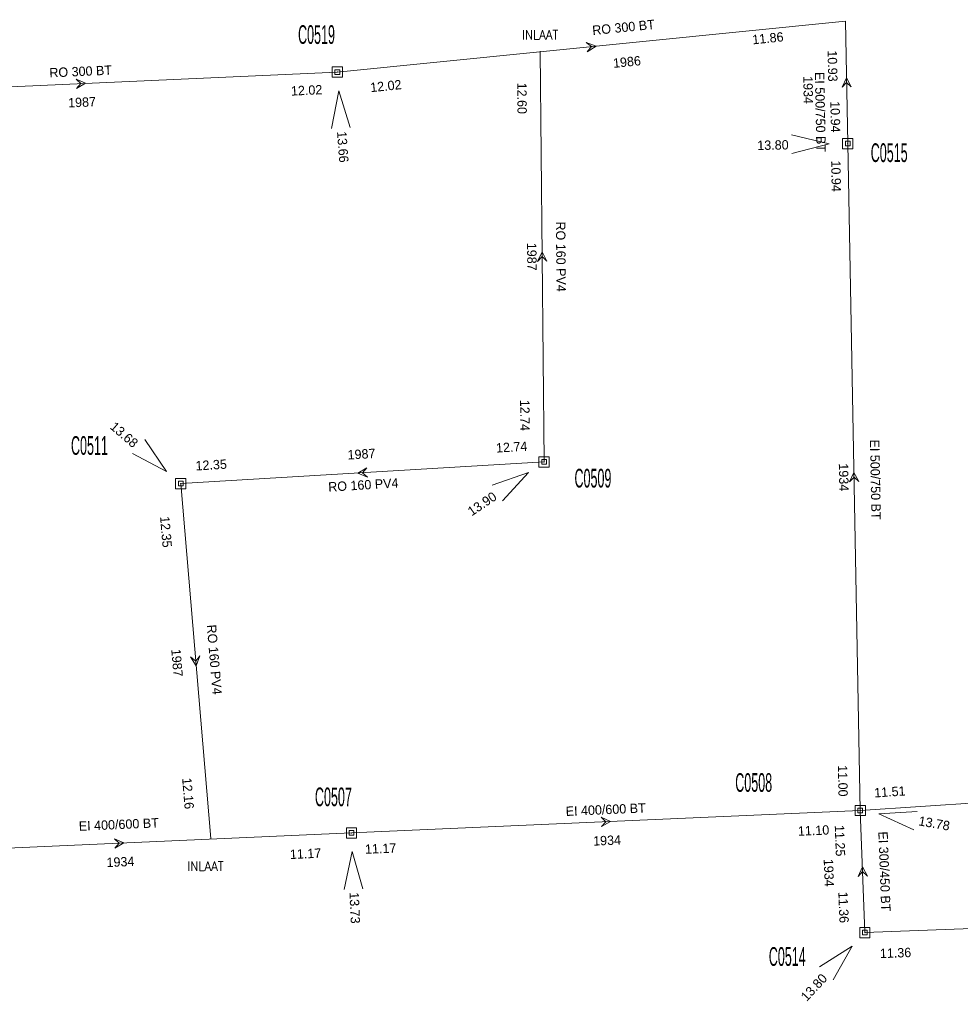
# Model space of a CAD drawing. Header units: metres. Extents: x 134532 to 134897, y 396007 to 396351.
# Tile 2 of 7: x 134633 to 134733, y 396079 to 396184. Entities that reach past the tile are written whole.
import ezdxf
from ezdxf.enums import TextEntityAlignment as Align

# ---------------------------------------------------------------- set-up
doc = ezdxf.new("R2010")
doc.units = ezdxf.units.M
doc.header["$MEASUREMENT"] = 0
doc.styles.add('Style-ENGINEERING', font='ENGINEERING.shx')
doc.styles.add('Style-STANDARD', font='STANDARD.shx')

# ---------------------------------------------------------------- blocks, each defined once
blk = doc.blocks.new('IMENV_13')
at = {"color": 8, "linetype": 'Continuous', "lineweight": 0, "flags": 128}
for points in [[(0.55, 0.55), (0.55, -0.55), (-0.55, -0.55), (-0.55, 0.55), (0.55, 0.55)], [(0.25, 0.25), (0.25, -0.25), (-0.25, -0.25), (-0.25, 0.25), (0.25, 0.25)]]:
    blk.add_lwpolyline(points, close=True, dxfattribs=at)
at = {"color": 8, "linetype": 'Continuous', "lineweight": 0}
blk.add_point((0, 0), dxfattribs=at)
blk = doc.blocks.new('NAPRND_15')
at = {"color": 8, "linetype": 'Continuous', "lineweight": 0, "flags": 128}
blk.add_lwpolyline([(3.99, -1.05), (0, 0), (4.01, 0.95)], dxfattribs=at)
at = {"color": 8, "linetype": 'Continuous', "lineweight": 0, "style": 'Style-ENGINEERING'}
blk.add_text('13.73', height=1, dxfattribs=at).set_placement((6.02, 0), align=Align.MIDDLE_CENTER)
blk = doc.blocks.new('IMENV_14')
at = {"color": 8, "linetype": 'Continuous', "lineweight": 0, "flags": 128}
for points in [[(0.55, 0.55), (0.55, -0.55), (-0.55, -0.55), (-0.55, 0.55), (0.55, 0.55)], [(0.25, 0.25), (0.25, -0.25), (-0.25, -0.25), (-0.25, 0.25), (0.25, 0.25)]]:
    blk.add_lwpolyline(points, close=True, dxfattribs=at)
at = {"color": 8, "linetype": 'Continuous', "lineweight": 0}
blk.add_point((0, 0), dxfattribs=at)
blk = doc.blocks.new('NAPRND_16')
at = {"color": 8, "linetype": 'Continuous', "lineweight": 0, "flags": 128}
blk.add_lwpolyline([(3.99, -1.05), (0, 0), (4.01, 0.95)], dxfattribs=at)
at = {"color": 8, "linetype": 'Continuous', "lineweight": 0, "style": 'Style-ENGINEERING'}
blk.add_text('13.78', height=1, dxfattribs=at).set_placement((6.02, 0), align=Align.MIDDLE_CENTER)
blk = doc.blocks.new('IMENV_15')
at = {"color": 8, "linetype": 'Continuous', "lineweight": 0, "flags": 128}
for points in [[(0.55, 0.55), (0.55, -0.55), (-0.55, -0.55), (-0.55, 0.55), (0.55, 0.55)], [(0.25, 0.25), (0.25, -0.25), (-0.25, -0.25), (-0.25, 0.25), (0.25, 0.25)]]:
    blk.add_lwpolyline(points, close=True, dxfattribs=at)
at = {"color": 8, "linetype": 'Continuous', "lineweight": 0}
blk.add_point((0, 0), dxfattribs=at)
blk = doc.blocks.new('NAPRND_17')
at = {"color": 8, "linetype": 'Continuous', "lineweight": 0, "flags": 128}
blk.add_lwpolyline([(3.99, -1.05), (0, 0), (4.01, 0.95)], dxfattribs=at)
at = {"color": 8, "linetype": 'Continuous', "lineweight": 0, "style": 'Style-ENGINEERING'}
blk.add_text('13.90', height=1, rotation=180, dxfattribs=at).set_placement((5.99, 0), align=Align.MIDDLE_CENTER)
blk = doc.blocks.new('IMENV_16')
at = {"color": 8, "linetype": 'Continuous', "lineweight": 0, "flags": 128}
for points in [[(0.55, 0.55), (0.55, -0.55), (-0.55, -0.55), (-0.55, 0.55), (0.55, 0.55)], [(0.25, 0.25), (0.25, -0.25), (-0.25, -0.25), (-0.25, 0.25), (0.25, 0.25)]]:
    blk.add_lwpolyline(points, close=True, dxfattribs=at)
at = {"color": 8, "linetype": 'Continuous', "lineweight": 0}
blk.add_point((0, 0), dxfattribs=at)
blk = doc.blocks.new('NAPRND_18')
at = {"color": 8, "linetype": 'Continuous', "lineweight": 0, "flags": 128}
blk.add_lwpolyline([(3.99, -1.05), (0, 0), (4.01, 0.95)], dxfattribs=at)
at = {"color": 8, "linetype": 'Continuous', "lineweight": 0, "style": 'Style-ENGINEERING'}
blk.add_text('13.68', height=1, rotation=180, dxfattribs=at).set_placement((5.99, 0), align=Align.MIDDLE_CENTER)
blk = doc.blocks.new('IMENV_18')
at = {"color": 8, "linetype": 'Continuous', "lineweight": 0, "flags": 128}
for points in [[(0.55, 0.55), (0.55, -0.55), (-0.55, -0.55), (-0.55, 0.55), (0.55, 0.55)], [(0.25, 0.25), (0.25, -0.25), (-0.25, -0.25), (-0.25, 0.25), (0.25, 0.25)]]:
    blk.add_lwpolyline(points, close=True, dxfattribs=at)
at = {"color": 8, "linetype": 'Continuous', "lineweight": 0}
blk.add_point((0, 0), dxfattribs=at)
blk = doc.blocks.new('NAPRND_20')
at = {"color": 8, "linetype": 'Continuous', "lineweight": 0, "flags": 128}
blk.add_lwpolyline([(3.99, -1.05), (0, 0), (4.01, 0.95)], dxfattribs=at)
at = {"color": 8, "linetype": 'Continuous', "lineweight": 0, "style": 'Style-ENGINEERING'}
blk.add_text('13.80', height=1, rotation=180, dxfattribs=at).set_placement((5.99, 0), align=Align.MIDDLE_CENTER)
blk = doc.blocks.new('IMENV_19')
at = {"color": 8, "linetype": 'Continuous', "lineweight": 0, "flags": 128}
for points in [[(0.55, 0.55), (0.55, -0.55), (-0.55, -0.55), (-0.55, 0.55), (0.55, 0.55)], [(0.25, 0.25), (0.25, -0.25), (-0.25, -0.25), (-0.25, 0.25), (0.25, 0.25)]]:
    blk.add_lwpolyline(points, close=True, dxfattribs=at)
at = {"color": 8, "linetype": 'Continuous', "lineweight": 0}
blk.add_point((0, 0), dxfattribs=at)
blk = doc.blocks.new('NAPRND_21')
at = {"color": 8, "linetype": 'Continuous', "lineweight": 0, "flags": 128}
blk.add_lwpolyline([(3.99, -1.05), (0, 0), (4.01, 0.95)], dxfattribs=at)
at = {"color": 8, "linetype": 'Continuous', "lineweight": 0, "style": 'Style-ENGINEERING'}
blk.add_text('13.80', height=1, rotation=180, dxfattribs=at).set_placement((5.99, 0), align=Align.MIDDLE_CENTER)
blk = doc.blocks.new('IMENV_21')
at = {"color": 8, "linetype": 'Continuous', "lineweight": 0, "flags": 128}
for points in [[(0.55, 0.55), (0.55, -0.55), (-0.55, -0.55), (-0.55, 0.55), (0.55, 0.55)], [(0.25, 0.25), (0.25, -0.25), (-0.25, -0.25), (-0.25, 0.25), (0.25, 0.25)]]:
    blk.add_lwpolyline(points, close=True, dxfattribs=at)
at = {"color": 8, "linetype": 'Continuous', "lineweight": 0}
blk.add_point((0, 0), dxfattribs=at)
blk = doc.blocks.new('NAPRND_23')
at = {"color": 8, "linetype": 'Continuous', "lineweight": 0, "flags": 128}
blk.add_lwpolyline([(3.99, -1.05), (0, 0), (4.01, 0.95)], dxfattribs=at)
at = {"color": 8, "linetype": 'Continuous', "lineweight": 0, "style": 'Style-ENGINEERING'}
blk.add_text('13.66', height=1, dxfattribs=at).set_placement((6.02, 0), align=Align.MIDDLE_CENTER)
blk = doc.blocks.new('DIR_18')
at = {"color": 8, "linetype": 'Continuous', "lineweight": 0, "flags": 128}
blk.add_lwpolyline([(-0.5, 0.5), (0, 0), (-0.5, -0.5), (0.5, 0), (-0.5, 0.5)], close=True, dxfattribs=at)
blk = doc.blocks.new('DIR_22')
at = {"color": 8, "linetype": 'Continuous', "lineweight": 0, "flags": 128}
blk.add_lwpolyline([(-0.5, 0.5), (0, 0), (-0.5, -0.5), (0.5, 0), (-0.5, 0.5)], close=True, dxfattribs=at)
blk = doc.blocks.new('DIR_23')
at = {"color": 8, "linetype": 'Continuous', "lineweight": 0, "flags": 128}
blk.add_lwpolyline([(-0.5, 0.5), (0, 0), (-0.5, -0.5), (0.5, 0), (-0.5, 0.5)], close=True, dxfattribs=at)
blk = doc.blocks.new('DIR_25')
at = {"color": 8, "linetype": 'Continuous', "lineweight": 0, "flags": 128}
blk.add_lwpolyline([(-0.5, 0.5), (0, 0), (-0.5, -0.5), (0.5, 0), (-0.5, 0.5)], close=True, dxfattribs=at)
blk = doc.blocks.new('DIR_28')
at = {"color": 8, "linetype": 'Continuous', "lineweight": 0, "flags": 128}
blk.add_lwpolyline([(-0.5, 0.5), (0, 0), (-0.5, -0.5), (0.5, 0), (-0.5, 0.5)], close=True, dxfattribs=at)
blk = doc.blocks.new('DIR_29')
at = {"color": 8, "linetype": 'Continuous', "lineweight": 0, "flags": 128}
blk.add_lwpolyline([(-0.5, 0.5), (0, 0), (-0.5, -0.5), (0.5, 0), (-0.5, 0.5)], close=True, dxfattribs=at)
blk = doc.blocks.new('DIR_55')
at = {"color": 8, "linetype": 'Continuous', "lineweight": 0, "flags": 128}
blk.add_lwpolyline([(-0.5, 0.5), (0, 0), (-0.5, -0.5), (0.5, 0), (-0.5, 0.5)], close=True, dxfattribs=at)
blk = doc.blocks.new('DIR_56')
at = {"color": 8, "linetype": 'Continuous', "lineweight": 0, "flags": 128}
blk.add_lwpolyline([(-0.5, 0.5), (0, 0), (-0.5, -0.5), (0.5, 0), (-0.5, 0.5)], close=True, dxfattribs=at)
blk = doc.blocks.new('DIR_57')
at = {"color": 8, "linetype": 'Continuous', "lineweight": 0, "flags": 128}
blk.add_lwpolyline([(-0.5, 0.5), (0, 0), (-0.5, -0.5), (0.5, 0), (-0.5, 0.5)], close=True, dxfattribs=at)
blk = doc.blocks.new('DIR_58')
at = {"color": 8, "linetype": 'Continuous', "lineweight": 0, "flags": 128}
blk.add_lwpolyline([(-0.5, 0.5), (0, 0), (-0.5, -0.5), (0.5, 0), (-0.5, 0.5)], close=True, dxfattribs=at)

msp = doc.modelspace()

# ---------------------------------------------------------------- linework, layer by layer
at = {"color": 8, "linetype": 'Continuous', "lineweight": 0, "flags": 128}
for points in [[(134666.481, 396178.618), (134720.737, 396184.047)], [(134720.992, 396170.968), (134720.737, 396184.047)], [(134688.562, 396136.953), (134688.157, 396180.829)], [(134611.712, 396176.157), (134666.481, 396178.618)], [(134722.328, 396099.712), (134720.992, 396170.968)], [(134688.562, 396136.953), (134649.759, 396134.643)], [(134649.759, 396134.643), (134652.956, 396096.725)], [(134722.328, 396099.712), (134754.541, 396101.846)], [(134667.995, 396097.317), (134722.328, 396099.712)], [(134722.814, 396086.673), (134722.328, 396099.712)], [(134618.397, 396095.129), (134667.995, 396097.317)], [(134755.247, 396087.888), (134722.814, 396086.673)]]:
    msp.add_lwpolyline(points, dxfattribs=at)

# ---------------------------------------------------------------- block references
at = {"color": 8, "linetype": 'Continuous', "lineweight": 0}
for name, p, xscale, yscale, zscale, rotation in [('DIR_58', (134693.609, 396181.333), 0.9999044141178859, 0.9999044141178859, 0.9999044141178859, 5.714467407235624), ('DIR_29', (134720.865, 396177.508), 0.9922058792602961, 0.9922058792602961, 0.9922058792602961, 91.11633593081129), ('NAPRND_23', (134666.627, 396176.623), 1.000000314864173, 1.000000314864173, 1.000000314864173, 274.1976561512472), ('NAPRND_21', (134718.992, 396170.93), 0.9999986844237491, 0.9999986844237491, 0.9999986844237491, 181.1019728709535), ('NAPRND_18', (134648.247, 396135.952), 0.9999989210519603, 0.9999989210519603, 0.9999989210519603, 139.1131045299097), ('NAPRND_17', (134686.904, 396135.834), 1.000001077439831, 1.000001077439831, 1.000001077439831, 214.031645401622), ('NAPRND_16', (134724.298, 396099.37), 0.999999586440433, 0.999999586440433, 0.999999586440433, 350.1588789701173), ('NAPRND_15', (134668.083, 396095.319), 1.000002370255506, 1.000002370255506, 1.000002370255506, 272.5250507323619), ('NAPRND_20', (134721.454, 396085.207), 1.000000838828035, 1.000000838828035, 1.000000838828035, 227.1398935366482)]:
    msp.add_blockref(name, p, dxfattribs=dict(at, xscale=xscale, yscale=yscale, zscale=zscale, rotation=rotation))
for name, p in [('IMENV_21', (134666.481, 396178.618)), ('IMENV_19', (134720.992, 396170.968)), ('IMENV_15', (134688.562, 396136.953)), ('IMENV_16', (134649.759, 396134.643)), ('IMENV_14', (134722.328, 396099.712)), ('IMENV_13', (134667.995, 396097.317)), ('IMENV_18', (134722.814, 396086.673))]:
    msp.add_blockref(name, p, dxfattribs=at)
for name, p, rotation in [('DIR_18', (134639.096, 396177.388), 2.572808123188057), ('DIR_57', (134688.36, 396158.891), 90.5288570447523), ('DIR_25', (134669.16, 396135.798), 183.4068816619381), ('DIR_23', (134721.66, 396135.34), 91.07412980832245), ('DIR_55', (134651.358, 396115.684), 274.8194103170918), ('DIR_22', (134695.162, 396098.514), 2.523965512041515), ('DIR_56', (134643.196, 396096.223), 2.525947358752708), ('DIR_28', (134722.571, 396093.192), 92.13458582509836)]:
    msp.add_blockref(name, p, dxfattribs=dict(at, rotation=rotation))

# ---------------------------------------------------------------- texts
at = {"color": 8, "linetype": 'Continuous', "lineweight": 0, "style": 'Style-ENGINEERING'}
for s, rotation, p in [('RO 300 BT', 5.71447, (134697.039, 396183.393)), ('11.86', 5.71447, (134712.458, 396182.234)), ('10.93', 271.11634, (134719.368, 396179.26)), ('1986', 5.71447, (134697.408, 396179.703)), ('RO 300 BT', 2.57281, (134639.071, 396178.687)), ('EI 500/750 BT', 271.11634, (134718.061, 396174.349)), ('12.02', 5.71447, (134671.662, 396177.126)), ('12.60', 270.52886, (134686.203, 396175.808)), ('1934', 271.11634, (134716.764, 396176.693)), ('12.02', 2.57281, (134663.203, 396176.668)), ('1987', 2.57281, (134639.218, 396175.391)), ('10.94', 271.11634, (134719.664, 396173.83)), ('10.94', 271.07413, (134719.746, 396167.49)), ('RO 160 PV4', 270.52886, (134690.36, 396158.891)), ('1987', 270.52886, (134687.26, 396158.881)), ('12.74', 270.52886, (134686.516, 396141.927)), ('12.74', 3.40688, (134685.099, 396138.549)), ('EI 500/750 BT', 271.07413, (134723.943, 396135.073)), ('1987', 3.40688, (134669.061, 396137.796)), ('12.35', 3.40688, (134653.01, 396136.639)), ('1934', 271.07413, (134720.561, 396135.32)), ('RO 160 PV4', 3.40688, (134669.257, 396134.502)), ('12.35', 274.81941, (134648.187, 396129.483)), ('RO 160 PV4', 274.81941, (134653.352, 396115.833)), ('1987', 274.81941, (134649.366, 396115.498)), ('11.00', 271.07413, (134720.468, 396102.88)), ('12.16', 274.81941, (134650.544, 396101.535)), ('11.51', 3.79011, (134725.484, 396101.712)), ('EI 400/600 BT', 2.52397, (134695.139, 396099.814)), ('EI 400/600 BT', 2.52595, (134643.143, 396098.223)), ('11.10', 2.52397, (134717.34, 396097.577)), ('11.25', 272.13459, (134720.162, 396096.486)), ('1934', 2.52397, (134695.284, 396096.518)), ('EI 300/450 BT', 272.13459, (134724.913, 396093.204)), ('11.17', 2.52595, (134663.087, 396095.099)), ('11.17', 2.52397, (134671.109, 396095.652)), ('1934', 2.52595, (134643.319, 396094.226)), ('1934', 272.13459, (134718.974, 396093.059)), ('11.36', 272.13459, (134720.546, 396089.363)), ('11.36', 2.1454, (134726.091, 396084.495))]:
    msp.add_text(s, height=1, rotation=rotation, dxfattribs=at).set_placement(p, align=Align.MIDDLE_CENTER)
at = {"color": 8, "linetype": 'Continuous', "lineweight": 0, "style": 'Style-ENGINEERING', "width": 0.5}
for s, p in [('C0519', (134664.257, 396182.621)), ('C0515', (134725.414, 396170)), ('C0511', (134640.008, 396138.711)), ('C0509', (134693.778, 396135.223)), ('C0508', (134710.945, 396102.704)), ('C0507', (134666.06, 396101.171)), ('C0514', (134714.529, 396084.115))]:
    msp.add_text(s, height=2, dxfattribs=at).set_placement(p, align=Align.MIDDLE_CENTER)
at = {"color": 8, "linetype": 'Continuous', "lineweight": 0, "style": 'Style-STANDARD'}
for p in [(134688.144, 396183.099), (134652.403, 396094.272)]:
    msp.add_text('INLAAT', height=1, dxfattribs=at).set_placement(p, align=Align.TOP_CENTER)

doc.saveas('drawing.dxf')
